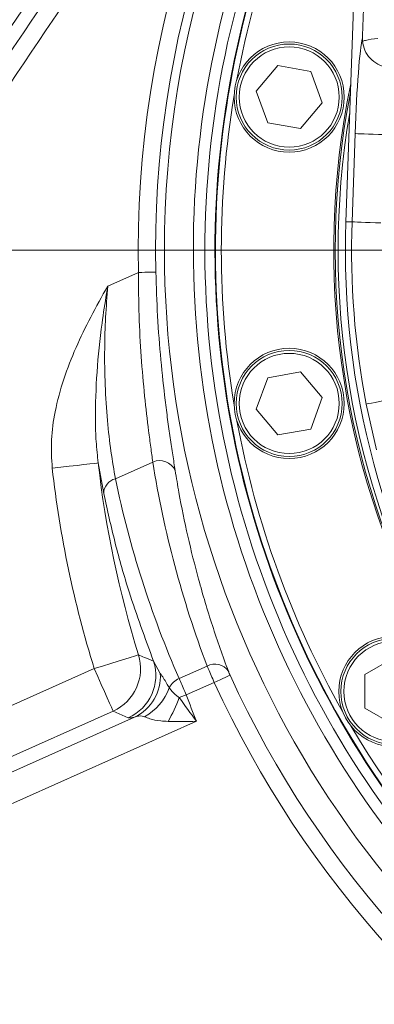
# Model space of a CAD drawing. Header units: millimetres. Extents: x 0 to 8410, y 0 to 5940.
# Tile 157 of 256: x 5098 to 5160, y 1748 to 1918. Entities that reach past the tile are written whole.
import ezdxf

# ---------------------------------------------------------------- set-up
doc = ezdxf.new("R2010")
doc.units = ezdxf.units.MM
doc.header["$LTSCALE"] = 10
doc.styles.add('SLDTEXTSTYLE0', font='TXT', dxfattribs={"width": 0.605})
doc.dimstyles.new('SLDDIMSTYLE0', dxfattribs={"dimtxt": 50, "dimasz": 50, "dimexe": 0, "dimexo": 0.0625, "dimgap": 12.5, "dimtad": 1, "dimtoh": 1, "dimdec": 1, "dimrnd": 1e-09, "dimzin": 12, "dimdsep": 46, "dimtxsty": 'SLDTEXTSTYLE0', "dimsah": 1, "dimcen": 0.09, "dimadec": 0, "dimazin": 0, "dimtfac": 1, "dimtofl": 0, "dimtmove": 0, "dimatfit": 3, "dimfxl": 0, "dimfrac": 2, "dimtolj": 1, "dimtzin": 12, "dimarcsym": 0})

# ---------------------------------------------------------------- blocks, each defined once
blk = doc.blocks.new('*D28')
at = {"color": 7, "linetype": 'Continuous', "lineweight": 0}
for p, q in [((5294.64, 1878.04), (5294.64, 1115.9)), ((5119.64, 1250.9), (5119.64, 1115.9)), ((5294.64, 1130.9), (5119.64, 1130.9))]:
    blk.add_line(p, q, dxfattribs=at)
for points in [[(5119.64, 1130.9), (5169.64, 1123.4), (5169.64, 1138.4)], [(5294.64, 1130.9), (5244.64, 1138.4), (5244.64, 1123.4)]]:
    blk.add_solid(points, dxfattribs=at)
at = {"color": 7, "linetype": 'Continuous', "lineweight": 0, "insert": (5149.85, 1195.36), "char_height": 50, "attachment_point": 1, "style": 'SLDTEXTSTYLE0'}
blk.add_mtext('175', dxfattribs=at)
blk = doc.blocks.new('*D33')
at = {"color": 7, "linetype": 'Continuous', "lineweight": 0}
for p, q in [((5294.64, 1878.04), (4568.99, 1878.04)), ((4583.99, 1878.04), (4583.99, 1383.04)), ((4955.74, 1383.04), (4568.99, 1383.04))]:
    blk.add_line(p, q, dxfattribs=at)
for points in [[(4583.99, 1878.04), (4576.49, 1828.04), (4591.49, 1828.04)], [(4583.99, 1383.04), (4591.49, 1433.04), (4576.49, 1433.04)]]:
    blk.add_solid(points, dxfattribs=at)
at = {"color": 7, "linetype": 'Continuous', "lineweight": 0, "insert": (4519.54, 1573.26), "char_height": 50, "attachment_point": 1, "rotation": 90, "style": 'SLDTEXTSTYLE0'}
blk.add_mtext('495', dxfattribs=at)
blk = doc.blocks.new('*D34')
at = {"color": 7, "linetype": 'Continuous', "lineweight": 0}
for p, q in [((5294.64, 2973.04), (4568.99, 2973.04)), ((4583.99, 1878.04), (4583.99, 2973.04)), ((5294.64, 1878.04), (4568.99, 1878.04))]:
    blk.add_line(p, q, dxfattribs=at)
for points in [[(4583.99, 2973.04), (4576.49, 2923.04), (4591.49, 2923.04)], [(4583.99, 1878.04), (4591.49, 1928.04), (4576.49, 1928.04)]]:
    blk.add_solid(points, dxfattribs=at)
at = {"color": 7, "linetype": 'Continuous', "lineweight": 0, "insert": (4519.54, 2349.16), "char_height": 50, "attachment_point": 1, "rotation": 90, "style": 'SLDTEXTSTYLE0'}
blk.add_mtext('1095', dxfattribs=at)
blk = doc.blocks.new('*D35')
at = {"color": 7, "linetype": 'Continuous', "lineweight": 0}
for p, q in [((5294.64, 3305.04), (4468.99, 3305.04)), ((4483.99, 3305.04), (4483.99, 1383.04)), ((4955.74, 1383.04), (4468.99, 1383.04))]:
    blk.add_line(p, q, dxfattribs=at)
for points in [[(4483.99, 3305.04), (4476.49, 3255.04), (4491.49, 3255.04)], [(4483.99, 1383.04), (4491.49, 1433.04), (4476.49, 1433.04)]]:
    blk.add_solid(points, dxfattribs=at)
at = {"color": 7, "linetype": 'Continuous', "lineweight": 0, "insert": (4419.54, 2267.66), "char_height": 50, "attachment_point": 1, "rotation": 90, "style": 'SLDTEXTSTYLE0'}
blk.add_mtext('1922', dxfattribs=at)

msp = doc.modelspace()

# ---------------------------------------------------------------- linework, layer by layer
at = {"color": 7, "linetype": 'Continuous', "lineweight": 0}
for p, q in [((5165.108817, 2178.044781), (5154.72752, 1882.96713)), ((5157.574503, 1914.614961), (5157.590972, 1914.047942)), ((5139.26439, 1905.441866), (5142.975526, 1909.86459)), ((5142.975526, 1909.86459), (5148.661317, 1908.86204)), ((5148.661317, 1908.86204), (5150.635971, 1903.436706)), ((5141.239045, 1900.016532), (5139.26439, 1905.441866)), ((5150.635971, 1903.436706), (5146.924835, 1899.013981)), ((5146.924835, 1899.013981), (5141.239045, 1900.016532)), ((5139.26439, 1850.647673), (5141.239045, 1856.073007)), ((5141.239045, 1856.073007), (5146.924835, 1857.075557)), ((5146.924835, 1857.075557), (5150.635971, 1852.652803)), ((5150.635971, 1852.652803), (5148.661317, 1847.227469)), ((5142.975526, 1846.224919), (5139.26439, 1850.647673)), ((5148.661317, 1847.227469), (5142.975526, 1846.224919)), ((5158.005098, 1804.931507), (5163.005097, 1807.818279)), ((5158.005098, 1799.158022), (5158.005098, 1804.931507)), ((5163.005097, 1796.27125), (5158.005098, 1799.158022))]:
    msp.add_line(p, q, dxfattribs=at)
at = {"color": 8, "linetype": 'Continuous', "lineweight": 0}
for p, q in [((5155.788733, 1882.929817), (5156.323956, 1898.142919)), ((5155.788733, 1882.929817), (5154.72752, 1882.96713)), ((5113.668953, 1871.869222), (5118.953908, 1874.222234)), ((5160.009684, 1843.655035), (5158.25572, 1851.533041)), ((5112.956664, 1836.149708), (5112.011807, 1841.397569)), ((5121.424379, 1841.555819), (5114.981402, 1838.687226)), ((5121.552124, 1807.246819), (5122.717591, 1805.143938)), ((5061.082652, 1783.59218), (5111.332848, 1805.964992)), ((5125.972136, 1804.262027), (5130.788712, 1806.406513)), ((5132.031885, 1803.583369), (5127.197554, 1801.430986)), ((5114.582281, 1798.666641), (5064.332085, 1776.293829)), ((5117.199959, 1797.490731), (5114.582281, 1798.666641)), ((5077.906972, 1779.631123), (5118.295814, 1797.613397)), ((5128.95305, 1796.892628), (5079.937866, 1775.069669))]:
    msp.add_line(p, q, dxfattribs=at)
at = {"color": 8, "linetype": 'Continuous', "lineweight": 0, "flags": 128}
for points in [[(5161.314016, 1897.967383), (5160.371264, 1898.000524), (5159.462375, 1898.032531), (5158.61999, 1898.062155), (5157.87437, 1898.088381), (5157.252295, 1898.110256), (5156.77611, 1898.127064), (5156.462913, 1898.138032), (5156.323956, 1898.142919)], [(5160.778796, 1882.754252), (5159.836044, 1882.787422), (5158.927152, 1882.819399), (5158.084771, 1882.849023), (5157.33915, 1882.875249), (5156.717075, 1882.897154), (5156.240886, 1882.913903), (5155.92769, 1882.924929), (5155.788733, 1882.929817)], [(5121.949088, 1874.287412), (5121.865682, 1874.285594), (5121.677693, 1874.281511), (5121.391871, 1874.275282), (5121.018483, 1874.267176), (5120.57094, 1874.257431), (5120.065317, 1874.246434), (5119.519775, 1874.234542), (5118.953908, 1874.222234)], [(5163.157122, 1852.485821), (5162.231123, 1852.305815), (5161.33838, 1852.132276), (5160.510963, 1851.971433), (5159.778589, 1851.829067), (5159.167567, 1851.710305), (5158.699838, 1851.619378), (5158.392208, 1851.559594), (5158.25572, 1851.533041)], [(5112.011807, 1841.397569), (5111.790735, 1841.372714), (5111.292452, 1841.316655), (5110.534858, 1841.231451), (5109.545162, 1841.120139), (5108.358913, 1840.986714), (5107.018717, 1840.835944), (5105.572712, 1840.673313), (5104.072834, 1840.504602)], [(5118.959504, 1808.343813), (5118.747128, 1808.277592), (5118.268448, 1808.128283), (5117.540657, 1807.901278), (5116.589896, 1807.604715), (5115.450313, 1807.249263), (5114.16284, 1806.847707), (5112.773721, 1806.414411), (5111.332848, 1805.964992)], [(5114.582281, 1798.666641), (5114.491797, 1798.869893), (5114.287849, 1799.327955), (5113.977764, 1800.024405), (5113.57268, 1800.93424), (5113.087146, 1802.024767), (5112.538602, 1803.256825), (5111.94675, 1804.586157), (5111.332848, 1805.964992)], [(5132.031885, 1803.583369), (5132.546497, 1803.819016), (5133.042626, 1804.046199), (5133.502452, 1804.256752), (5133.909457, 1804.443136), (5134.249025, 1804.598615), (5134.508958, 1804.717645), (5134.679921, 1804.795936), (5134.755772, 1804.830685)], [(5127.197554, 1801.430986), (5127.041342, 1801.37308), (5126.885611, 1801.315353), (5126.730843, 1801.257983), (5126.577516, 1801.20115), (5126.426103, 1801.145032), (5126.277069, 1801.089809), (5126.130877, 1801.035628), (5125.987978, 1800.982639)]]:
    msp.add_lwpolyline(points, dxfattribs=at)
at = {"color": 7, "linetype": 'Continuous', "lineweight": 0}
for centre, radius in [((5144.950181, 1904.439288), 9.5), ((5144.950181, 1904.439288), 9.135), ((5144.950181, 1851.650242), 9.5), ((5144.950181, 1851.650242), 9.135), ((5163.005098, 1802.044765), 9.5), ((5163.005098, 1802.044765), 9.135)]:
    msp.add_circle(centre, radius, dxfattribs=at)
at = {"color": 8, "linetype": 'Continuous', "lineweight": 0}
for centre in [(5144.950181, 1904.439288), (5144.950181, 1851.650242), (5163.005098, 1802.044765)]:
    msp.add_circle(centre, 8.635, dxfattribs=at)
for centre, radius, start, end in [((6173.718972, 1188.096869), 1297.659625, 141.873262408, 148.154174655), ((5294.640959, 1878.044765), 175.728631, 140.79957814, 181.2464198), ((6173.718972, 1188.096869), 1294.663737, 141.873262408, 148.154174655), ((5294.640959, 1878.044765), 172.732742, 142.1299508, 181.2464198), ((5294.640959, 1878.044765), 171.217178, 142.83779709, 180), ((5294.640959, 1878.044765), 166.22403, 145.36215793, 241.92863538), ((5294.640959, 1878.044765), 138.93813, 177.98507557, 191.00044803), ((5294.640959, 1878.044765), 171.217178, 180, 241.17368397), ((5288.619076, 1861.26228), 185.709979, 186.41762809, 197.32320425), ((5288.619076, 1861.26228), 177.720943, 186.41762809, 197.32320425), ((5122.614339, 1838.859931), 2.946832, 24.8292886, 113.81657305), ((5115.610216, 1836.108934), 2.653864, 103.70615867, 179.11968869), ((5111.302344, 1805.978786), 8.014078, 294.15911006, 17.16407609), ((5113.919743, 1804.802815), 8.014137, 294.16109963, 17.75585284), ((5132.132225, 1803.912448), 2.832912, 34.78294014, 118.31065051), ((5114.90483, 1804.667971), 7.827246, 295.67260598, 3.48624508), ((5294.640959, 1878.044765), 175.851005, 204.60383144, 240.47107123), ((5127.310148, 1801.086743), 3.445679, 112.8497414, 152.60861434), ((5294.640959, 1878.044765), 178.846894, 204.60383144, 240.0554741), ((5115.677632, 1805.678905), 9.08518, 298.36149082, 340.67234262), ((5288.619076, 1861.26228), 172.153106, 200.33735296, 201.956919), ((5102.562758, 1809.530726), 24.936132, 329.52750816, 339.95249118)]:
    msp.add_arc(centre, radius, start, end, dxfattribs=at)
at = {"color": 7, "linetype": 'Continuous', "lineweight": 0}
for centre, radius, start, end in [((5294.640959, 1878.044765), 164.232051, 146.46448795, 242.27166827), ((5294.640959, 1878.044765), 162.5, 147.47483816, 242.56299539), ((5294.640959, 1878.044765), 162.4, 147.53476154, 242.57379612), ((5294.640959, 1878.044765), 161.4, 150.50289969, 169.49710031), ((6173.718972, 1188.096869), 1300, 145.766516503, 148.182201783), ((5294.640959, 1878.044765), 142, 168.35744288, 245.96344109), ((5294.640959, 1878.044765), 141.75, 168.97262407, 245.99959955), ((5294.640959, 1878.044765), 161.4, 170.50289969, 189.49710031), ((5294.640959, 1878.044765), 141.25, 170.3569259, 246.08409529), ((5294.640959, 1878.044765), 140, 177.98507557, 246.27302883), ((5294.640959, 1878.044765), 161.4, 190.50289969, 209.49710031), ((5294.640959, 1878.044765), 161.4, 210.50289969, 242.73956026)]:
    msp.add_arc(centre, radius, start, end, dxfattribs=at)
at = {"color": 8, "linetype": 'Continuous', "lineweight": 0}
for centre, major_axis, ratio, start_param, end_param in [((5157.21544, 1898.142942), (0.599733, 16.999971), 0.0523751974, 0.2517229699, 1.5726440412), ((5298.334434, 1869.749086), (-73.001302, 163.963609), 0.9979828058, 1.3104560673, 1.5134848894), ((5283.233698, 1873.358037), (-70.006989, 157.238271), 0.9979828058, 1.3555589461, 1.5659061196)]:
    msp.add_ellipse(centre, major_axis=major_axis, ratio=ratio, start_param=start_param, end_param=end_param, dxfattribs=at)
at = {"color": 7, "linetype": 'Continuous', "lineweight": 0}
for points, knots in [([(5157.574503, 1914.614961), (5157.72229, 1918.745522), (5158.692149, 1945.852407), (5160.746103, 2003.300308), (5163.020859, 2066.730414), (5164.820587, 2117.301039), (5165.895118, 2147.645281), (5166.631205, 2167.868373), (5166.999234, 2177.979514)], [0, 0, 0, 0, 0.0470510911, 0.3087736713, 0.6543839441, 0.7695926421, 0.8848009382, 1, 1, 1, 1]), ([(5278.641445, 2016.952142), (5278.525362, 2013.767086), (5278.307339, 2007.785027), (5278.008316, 1999.336961), (5277.761962, 1992.005244), (5277.574694, 1986.171055), (5277.430243, 1981.777323), (5277.323311, 1978.633838), (5277.229095, 1975.963938), (5277.048977, 1971.063519), (5276.736214, 1963.310551), (5276.268883, 1952.779151), (5275.747161, 1941.642493), (5275.206674, 1930.32918), (5274.674824, 1918.859689), (5274.225914, 1908.962898), (5273.851124, 1900.859571), (5273.560595, 1894.720213), (5273.292784, 1889.218188), (5273.024015, 1883.858131), (5272.72512, 1878.099561), (5272.371967, 1871.589233), (5271.968669, 1864.545949), (5271.546844, 1857.764487), (5271.114822, 1851.443664), (5270.67915, 1845.640585), (5270.212854, 1840.032061), (5269.73342, 1834.831817), (5269.264578, 1830.215638), (5268.800873, 1826.031721), (5268.293331, 1821.808892), (5267.596044, 1816.502378), (5266.619854, 1809.948026), (5265.338592, 1802.646239), (5263.880989, 1795.654303), (5262.307846, 1789.276509), (5260.62514, 1783.413569), (5258.808018, 1777.915869), (5256.791934, 1772.54533), (5254.490198, 1767.102359), (5251.819777, 1761.486599), (5248.716921, 1755.785446), (5245.538774, 1750.740158), (5242.549036, 1746.566942), (5239.902708, 1743.214388), (5237.09977, 1739.962928), (5234.218451, 1736.916115), (5231.470551, 1734.245068), (5229.232288, 1732.199839), (5227.286146, 1730.497316), (5225.410083, 1728.910338), (5223.371108, 1727.238124), (5221.106479, 1725.433557), (5218.25139, 1723.216051), (5214.716059, 1720.539888), (5210.379829, 1717.319027), (5205.492593, 1713.70972), (5200.02471, 1709.625188), (5194.004518, 1704.978212), (5187.496715, 1699.651108), (5180.601814, 1693.490221), (5174.031098, 1686.904742), (5167.90646, 1679.927231), (5162.347675, 1672.61631), (5156.857076, 1664.527792), (5153.2362, 1658.871113), (5151.375817, 1655.964747)], [0, 0, 0, 0, 0.0235407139, 0.0442133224, 0.0621015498, 0.077039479, 0.0865072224, 0.0938476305, 0.0997049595, 0.1057203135, 0.1290677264, 0.1552640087, 0.1809647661, 0.2084671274, 0.2357650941, 0.2624421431, 0.2786833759, 0.293222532, 0.3059619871, 0.3176810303, 0.3312151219, 0.3467850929, 0.3638476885, 0.3811896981, 0.3949475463, 0.4087957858, 0.422516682, 0.4349646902, 0.4459843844, 0.4556115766, 0.4650388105, 0.4764196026, 0.4939883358, 0.5127034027, 0.5299895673, 0.5458704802, 0.5606937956, 0.5748215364, 0.5887141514, 0.6033968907, 0.6191288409, 0.6355644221, 0.6525695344, 0.6645774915, 0.6748834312, 0.6854113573, 0.6976535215, 0.7072786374, 0.7151013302, 0.7211833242, 0.7273387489, 0.7341403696, 0.7416090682, 0.7497660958, 0.7621447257, 0.7759723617, 0.7916591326, 0.8093354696, 0.829063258, 0.8509002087, 0.8749123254, 0.9011942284, 0.9235342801, 0.9474720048, 0.9730114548, 1, 1, 1, 1]), ([(5162.497306, 1909.37458), (5162.491287, 1909.375153), (5162.252759, 1909.397852), (5161.473867, 1909.52438), (5160.192282, 1910.017861), (5158.870169, 1911.072371), (5157.906399, 1912.462811), (5157.696118, 1913.519547), (5157.590972, 1914.047942)], [0, 0, 0, 0, 0.0025502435, 0.1010693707, 0.3290905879, 0.5532588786, 0.7766179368, 1, 1, 1, 1]), ([(5264.023883, 1796.525315), (5263.493165, 1794.761193), (5262.358928, 1790.990961), (5260.421872, 1785.562986), (5258.273157, 1780.222785), (5255.908786, 1775.049224), (5253.171677, 1769.777389), (5249.967721, 1764.418267), (5246.978969, 1760.10916), (5244.554569, 1756.971389), (5242.964955, 1755.036248), (5241.488324, 1753.322583), (5239.863688, 1751.519838), (5237.81634, 1749.36513), (5235.018806, 1746.597586), (5231.808612, 1743.655731), (5228.611506, 1740.925099), (5225.933686, 1738.73334), (5223.440178, 1736.749304), (5220.759323, 1734.665355), (5217.504635, 1732.184113), (5213.611031, 1729.260652), (5209.02302, 1725.837663), (5203.910041, 1721.999303), (5198.513367, 1717.860014), (5192.890176, 1713.384968), (5187.103005, 1708.539065), (5181.015274, 1703.081044), (5174.713493, 1696.906788), (5168.301171, 1689.899879), (5161.96491, 1681.907549), (5155.741622, 1672.967301), (5151.645222, 1666.689848), (5149.537891, 1663.460508)], [0, 0, 0, 0, 0.0294300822, 0.0628971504, 0.0928602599, 0.1226849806, 0.155673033, 0.1902052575, 0.2252430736, 0.2420913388, 0.2557951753, 0.2667344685, 0.279644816, 0.2960504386, 0.316126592, 0.345230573, 0.3689523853, 0.3868515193, 0.4035773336, 0.4226150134, 0.4440715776, 0.4726138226, 0.5048612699, 0.5410040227, 0.5812026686, 0.6206423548, 0.6635335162, 0.7099786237, 0.7600920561, 0.8140334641, 0.8720412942, 0.9341735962, 1, 1, 1, 1])]:
    msp.add_open_spline(points, degree=3, knots=knots, dxfattribs=at)
at = {"color": 8, "linetype": 'Continuous', "lineweight": 0}
for points, knots in [([(5157.590972, 1914.047942), (5157.751938, 1914.102933), (5158.396844, 1914.323256), (5159.452118, 1914.440428), (5160.244001, 1914.528355)], [0, 0, 0, 0, 0.249595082, 1, 1, 1, 1]), ([(5121.424379, 1841.555819), (5121.307034, 1842.391134), (5121.071306, 1844.06916), (5120.583125, 1847.763682), (5119.982321, 1852.886832), (5119.397854, 1859.613115), (5119.002819, 1866.819739), (5118.970363, 1871.731871), (5118.953908, 1874.222234)], [0, 0, 0, 0, 0.1018019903, 0.2045054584, 0.4000429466, 0.6019313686, 0.7981863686, 1, 1, 1, 1]), ([(5121.949088, 1874.287412), (5122.030808, 1871.752715), (5122.196591, 1866.610705), (5122.777915, 1859.138452), (5123.415521, 1853.227438), (5123.980924, 1848.843593), (5124.424599, 1845.694181), (5124.870612, 1842.736475), (5125.14898, 1840.979631), (5125.288774, 1840.097353)], [0, 0, 0, 0, 0.1949966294, 0.3955796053, 0.5913936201, 0.6925974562, 0.7938005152, 0.8964477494, 1, 1, 1, 1]), ([(5104.072834, 1840.504602), (5103.980458, 1842.132055), (5103.795538, 1845.389887), (5104.547877, 1850.553067), (5105.976366, 1855.878739), (5108.10892, 1861.301297), (5110.698427, 1866.615602), (5112.637898, 1870.093065), (5113.661964, 1871.857182), (5113.668953, 1871.869222)], [0, 0, 0, 0, 0.1463610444, 0.2929851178, 0.4670400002, 0.6418088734, 0.8164272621, 0.9987471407, 1, 1, 1, 1]), ([(5113.668953, 1871.869222), (5113.666286, 1871.854201), (5113.65492, 1871.790192), (5113.581947, 1871.377355), (5113.21744, 1869.268512), (5112.475927, 1864.373195), (5111.702101, 1857.027214), (5111.470418, 1850.233494), (5111.599035, 1845.058574), (5111.874229, 1842.617796), (5112.011807, 1841.397569)], [0, 0, 0, 0, 0.0014377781, 0.0061271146, 0.0395124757, 0.2031471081, 0.4729448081, 0.7427172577, 0.8713756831, 1, 1, 1, 1]), ([(5113.668953, 1871.869222), (5113.526636, 1870.077924), (5113.240057, 1866.470838), (5113.077718, 1860.724247), (5113.163666, 1854.695768), (5113.557796, 1848.717184), (5114.186071, 1843.202598), (5114.713681, 1840.207173), (5114.981402, 1838.687226)], [0, 0, 0, 0, 0.1436946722, 0.2893540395, 0.4649988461, 0.6452418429, 0.8199876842, 1, 1, 1, 1]), ([(5125.288774, 1840.097353), (5125.49953, 1838.829894), (5126.553623, 1832.490724), (5128.617358, 1823.549625), (5131.629648, 1813.350094), (5133.515567, 1808.136501), (5134.45895, 1805.528537)], [0, 0, 0, 0, 0.1064633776, 0.5324742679, 0.7661323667, 1, 1, 1, 1]), ([(5121.552124, 1807.246819), (5120.086055, 1811.212042), (5117.615978, 1817.892772), (5114.857511, 1827.576294), (5113.590503, 1833.290895), (5112.956664, 1836.149708)], [0, 0, 0, 0, 0.4218721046, 0.7107830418, 1, 1, 1, 1]), ([(5118.959504, 1808.343813), (5119.296613, 1808.200303), (5120.158569, 1807.83336), (5121.024722, 1807.4688), (5121.552124, 1807.246819)], [0, 0, 0, 0, 0.3910975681, 1, 1, 1, 1]), ([(5122.717591, 1805.143938), (5123.082602, 1804.60997), (5123.593604, 1803.862435), (5124.104751, 1802.936515), (5124.250783, 1802.671984)], [0, 0, 0, 0, 0.714304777, 1, 1, 1, 1]), ([(5132.031885, 1803.583369), (5131.849173, 1803.992447), (5131.483785, 1804.810525), (5131.05913, 1805.778363), (5130.86338, 1806.233066), (5130.788712, 1806.406513)], [0, 0, 0, 0, 0.3822072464, 0.7643423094, 1, 1, 1, 1]), ([(5134.45895, 1805.528537), (5134.475675, 1805.485229), (5134.519394, 1805.372028), (5134.619746, 1805.132427), (5134.710482, 1804.931149), (5134.755772, 1804.830685)], [0, 0, 0, 0, 0.23684281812, 0.61908528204, 1, 1, 1, 1]), ([(5125.972136, 1804.262027), (5126.048074, 1804.090048), (5126.247893, 1803.637513), (5126.668596, 1802.668128), (5127.021294, 1801.843228), (5127.197554, 1801.430986)], [0, 0, 0, 0, 0.2346851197, 0.6175351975, 1, 1, 1, 1]), ([(5124.250783, 1802.671984), (5124.389729, 1802.494545), (5124.693684, 1802.106384), (5125.311712, 1801.453598), (5125.821587, 1801.098516), (5125.987978, 1800.982639)], [0, 0, 0, 0, 0.3619434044, 0.7917789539, 1, 1, 1, 1]), ([(5125.987978, 1800.982639), (5126.964566, 1799.622068), (5127.945682, 1798.25519), (5128.948423, 1796.898887), (5128.95305, 1796.892628)], [0, 0, 0, 0, 0.9953856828, 1, 1, 1, 1]), ([(5118.295814, 1797.613397), (5118.028042, 1797.553704), (5117.488467, 1797.433417), (5117.296606, 1797.471531), (5117.199959, 1797.490731)], [0, 0, 0, 0, 0.4962637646, 1, 1, 1, 1]), ([(5119.993391, 1797.684238), (5119.859452, 1797.727938), (5119.324102, 1797.902607), (5118.736445, 1797.737326), (5118.295814, 1797.613397)], [0, 0, 0, 0, 0.2501885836, 1, 1, 1, 1]), ([(5124.054531, 1796.884999), (5123.630236, 1796.901895), (5122.522914, 1796.945992), (5121.020208, 1797.265592), (5120.284952, 1797.565364), (5119.993391, 1797.684238)], [0, 0, 0, 0, 0.2726553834, 0.7115753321, 1, 1, 1, 1]), ([(5128.95305, 1796.892628), (5128.945902, 1796.892569), (5128.118932, 1796.88567), (5126.475943, 1796.874168), (5124.859461, 1796.881398), (5124.054531, 1796.884999)], [0, 0, 0, 0, 0.0043583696, 0.5042181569, 1, 1, 1, 1])]:
    msp.add_open_spline(points, degree=3, knots=knots, dxfattribs=at)

# ---------------------------------------------------------------- dimensions: what is measured, and where the dimension line sits
at = {"color": 7, "linetype": 'Continuous', "lineweight": 0}
for base, p1, p2, picture, middle in [((4483.989117, 1383.044765), (5294.640959, 3305.044765), (4955.741815, 1383.044765), '*D35', (4483.989117, 2344.044765)), ((4583.989117, 2973.044765), (5294.640959, 1878.044765), (5294.640959, 2973.044765), '*D34', (4583.989117, 2425.544765)), ((4583.989117, 1383.044765), (5294.640959, 1878.044765), (4955.741815, 1383.044765), '*D33', (4583.989117, 1630.544765))]:
    dim = msp.add_linear_dim(base=base, p1=p1, p2=p2, angle=90, dimstyle='SLDDIMSTYLE0', dxfattribs=at)
    dim.commit()
    dim.dimension.update_dxf_attribs({"geometry": picture, "text_midpoint": middle, "dimtype": 160})
dim = msp.add_linear_dim(base=(5119.640959, 1130.904646), p1=(5294.640959, 1878.044765), p2=(5119.640959, 1250.904646), dimstyle='SLDDIMSTYLE0', dxfattribs=at)
dim.commit()
dim.dimension.update_dxf_attribs({"geometry": '*D28', "text_midpoint": (5207.140959, 1130.904646), "dimtype": 160})

doc.saveas('drawing.dxf')
